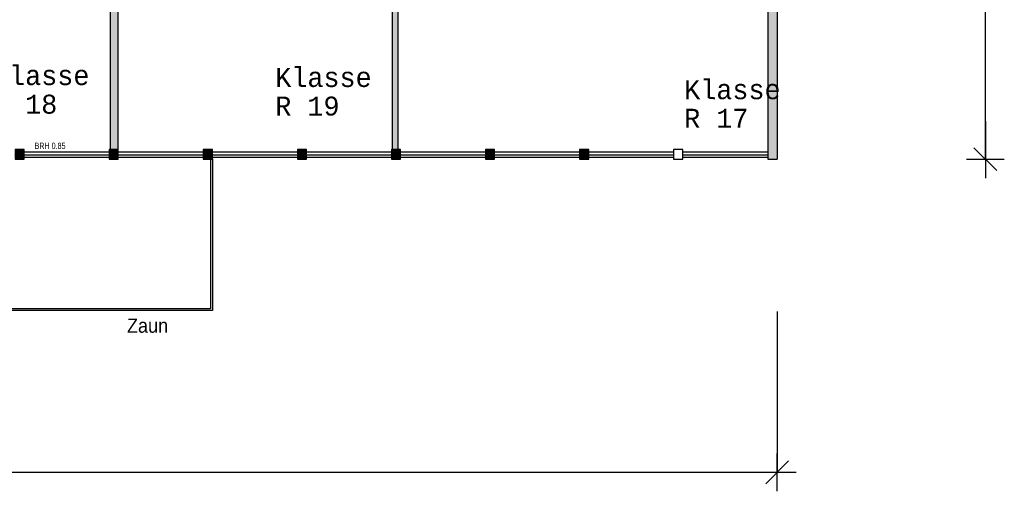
# Model space of a CAD drawing. Header units: metres. Extents: x -5 to 193, y -5 to 104.
# Tile 18 of 25: x 167 to 193, y 57 to 69. Entities that reach past the tile are written whole.
import ezdxf

# ---------------------------------------------------------------- set-up
doc = ezdxf.new("R2010")
doc.units = ezdxf.units.M
doc.header["$PDMODE"] = 65
doc.linetypes.add('AUSGEZOGEN', pattern=[0])
for name, color, linetype, lineweight in [('XR$2$003STTXT_BAUTEILBESCHRIFTUNG', 7, 'Continuous', 13), ('XR$2$003UZ013_BETON_STAHLBETON', 8, 'Continuous', 13), ('XR$2$003WN111_ALLGEMEIN', 7, 'Continuous', 13), ('XR$2$004FEGLA_GLAS', 4, 'Continuous', 13), ('XR$2$004TT111_ALLGEMEIN', 7, 'Continuous', 13), ('XR$2$004TT2DD_ZWEIDIMENSIONAL', 4, 'Continuous', 13), ('XR$3$STANDARD', 7, 'Continuous', 25)]:
    doc.layers.add(name, color=color, linetype=linetype, lineweight=lineweight)
doc.styles.add('ARIAL', font='ARIAL.TTF')
doc.styles.add('LUCIDACONSOLE', font='LUCON.TTF')
doc.dimstyles.new('_DIMSTYLE_3', dxfattribs={"dimtxt": 0.75, "dimasz": 1, "dimexe": 0, "dimexo": 1e-06, "dimgap": 0.375, "dimtad": 0, "dimrnd": 0.01, "dimzin": 4, "dimdsep": 46, "dimtxsty": 'Standard', "dimblk1": 'ALL_ML_STRICH', "dimblk2": 'ALL_ML_STRICH', "dimsah": 1, "dimcen": 0, "dimse1": 1, "dimse2": 1, "dimadec": 0, "dimazin": 0, "dimtfac": 1, "dimtdec": 0, "dimtix": 1, "dimtmove": 2, "dimatfit": 3, "dimfxl": 1, "dimtzin": 0, "dimlwd": 0, "dimlwe": 25, "dimarcsym": 0})
doc.dimstyles.new('_DIMSTYLE_4', dxfattribs={"dimtxt": 0.75, "dimasz": 1, "dimexe": 0, "dimexo": 0, "dimgap": 0.375, "dimtad": 0, "dimrnd": 0.01, "dimzin": 4, "dimdsep": 46, "dimtxsty": 'Standard', "dimblk1": 'ALL_ML_STRICH', "dimblk2": 'ALL_ML_STRICH', "dimsah": 1, "dimcen": 0, "dimadec": 0, "dimazin": 0, "dimtfac": 1, "dimtdec": 0, "dimtix": 1, "dimtmove": 2, "dimatfit": 3, "dimfxl": 1, "dimtzin": 0, "dimlwd": 0, "dimlwe": 25, "dimarcsym": 0})

# ---------------------------------------------------------------- blocks, each defined once
blk = doc.blocks.new('ALL_ML_STRICH')
at = {"color": 0, "linetype": 'ByBlock', "lineweight": -2}
for p, q in [((-0.3, -0.3), (0.3, 0.3)), ((0, -0.5), (0, 0.5)), ((-1, 0), (0.5, 0))]:
    blk.add_line(p, q, dxfattribs=at)
blk = doc.blocks.new('*D7')
at = {"layer": 'DEFPOINTS', "color": 0, "linetype": 'AUSGEZOGEN', "lineweight": 25}
for p in [(126.552, 65.273), (187.232, 65.273), (126.552, 57.021)]:
    blk.add_point(p, dxfattribs=at)
at = {"layer": 'XR$3$STANDARD', "color": 0, "linetype": 'AUSGEZOGEN', "lineweight": -2}
for p, q in [((126.552, 61.258), (126.552, 57.021)), ((187.232, 61.258), (187.232, 57.021)), ((126.552, 57.021), (155.705, 57.021)), ((158.299, 57.021), (187.232, 57.021))]:
    blk.add_line(p, q, dxfattribs=at)
at = {"layer": 'XR$3$STANDARD', "color": 0, "linetype": 'AUSGEZOGEN', "lineweight": 25, "rotation": 180}
blk.add_blockref('ALL_ML_STRICH', (126.552, 57.021), dxfattribs=at)
at = {"layer": 'XR$3$STANDARD', "color": 0, "linetype": 'AUSGEZOGEN', "lineweight": 25}
blk.add_blockref('ALL_ML_STRICH', (187.232, 57.021), dxfattribs=at)
at = {"layer": 'XR$3$STANDARD', "color": 0, "linetype": 'AUSGEZOGEN', "lineweight": 25, "insert": (157.002, 57.021), "char_height": 0.75, "width": 2.32969, "attachment_point": 5}
blk.add_mtext('\\W0.62;\\A1;{60.68\\H0.495000;\\S^ ;}', dxfattribs=at)
blk = doc.blocks.new('*D8')
at = {"layer": 'DEFPOINTS', "color": 0, "linetype": 'AUSGEZOGEN', "lineweight": 25}
for p in [(187.232, 75.118), (187.232, 65.273), (192.718, 65.273)]:
    blk.add_point(p, dxfattribs=at)
at = {"layer": 'XR$3$STANDARD', "color": 0, "linetype": 'AUSGEZOGEN', "lineweight": -2}
for p, q in [((192.718, 71.408), (192.718, 75.118)), ((192.718, 65.273), (192.718, 69.258))]:
    blk.add_line(p, q, dxfattribs=at)
at = {"layer": 'XR$3$STANDARD', "color": 0, "linetype": 'AUSGEZOGEN', "lineweight": 25}
for p, rotation in [((192.718, 75.118), 90), ((192.718, 65.273), -90.00000000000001)]:
    blk.add_blockref('ALL_ML_STRICH', p, dxfattribs=dict(at, rotation=rotation))
at = {"layer": 'XR$3$STANDARD', "color": 0, "linetype": 'AUSGEZOGEN', "lineweight": 25, "insert": (192.718, 70.333), "char_height": 0.75, "width": 1.86375, "attachment_point": 5, "rotation": 90}
blk.add_mtext('\\W0.62;\\A1;{9.84\\H0.495000;\\S^ ;}', dxfattribs=at)

msp = doc.modelspace()

# ---------------------------------------------------------------- hatches: boundary and pattern name
at = {"layer": 'XR$2$004TT111_ALLGEMEIN', "linetype": 'AUSGEZOGEN', "lineweight": 25}
for points in [[(187.232, 75.118), (187.232, 65.273), (186.982, 65.273), (186.982, 71.338), (179.622, 71.338), (179.622, 72.113), (179.752, 72.113), (179.752, 71.578), (186.982, 71.578), (186.982, 75.118)], [(166.367, 71.873), (166.367, 72.113), (171.147, 72.113), (171.147, 72.003), (171.2, 72.003), (171.2, 71.873), (171.147, 71.873), (169.847, 71.873), (169.847, 65.523), (169.647, 65.523), (169.647, 71.873)], [(177.232, 72.113), (177.232, 65.523), (177.082, 65.523), (177.082, 71.873), (172.21, 71.873), (172.21, 72.003), (173.272, 72.003), (173.272, 72.113)], [(167.382, 65.523), (167.382, 65.273), (167.142, 65.273), (167.142, 65.523)], [(169.862, 65.523), (169.862, 65.273), (169.622, 65.273), (169.622, 65.523)], [(172.342, 65.523), (172.342, 65.273), (172.102, 65.273), (172.102, 65.523)], [(174.822, 65.523), (174.822, 65.273), (174.582, 65.273), (174.582, 65.523)], [(177.302, 65.523), (177.302, 65.273), (177.062, 65.273), (177.062, 65.523)], [(179.782, 65.523), (179.782, 65.273), (179.542, 65.273), (179.542, 65.523)], [(182.262, 65.523), (182.262, 65.273), (182.022, 65.273), (182.022, 65.523)]]:
    msp.add_hatch(color=0, dxfattribs=at).paths.add_polyline_path(points, flags=16)

# ---------------------------------------------------------------- linework, layer by layer
at = {"layer": 'XR$2$003STTXT_BAUTEILBESCHRIFTUNG', "color": 1, "linetype": 'AUSGEZOGEN', "lineweight": 25}
for p, q in [((167.382, 65.463), (169.622, 65.463)), ((169.862, 65.463), (172.102, 65.463)), ((172.342, 65.463), (174.582, 65.463)), ((174.822, 65.463), (177.062, 65.463)), ((177.302, 65.463), (179.542, 65.463)), ((179.782, 65.463), (182.022, 65.463)), ((182.262, 65.463), (184.502, 65.463)), ((184.742, 65.463), (186.982, 65.463))]:
    msp.add_line(p, q, dxfattribs=at)
at = {"layer": 'XR$2$003UZ013_BETON_STAHLBETON', "color": 0, "linetype": 'AUSGEZOGEN', "lineweight": 25}
for p, q in [((169.622, 65.373), (167.382, 65.373)), ((167.382, 65.323), (169.622, 65.323)), ((172.102, 65.373), (169.862, 65.373)), ((169.862, 65.323), (172.102, 65.323)), ((174.582, 65.373), (172.342, 65.373)), ((172.342, 65.323), (174.582, 65.323)), ((177.062, 65.373), (174.822, 65.373)), ((174.822, 65.323), (177.062, 65.323)), ((179.542, 65.373), (177.302, 65.373)), ((177.302, 65.323), (179.542, 65.323)), ((182.022, 65.373), (179.782, 65.373)), ((179.782, 65.323), (182.022, 65.323)), ((184.502, 65.373), (182.262, 65.373)), ((182.262, 65.323), (184.502, 65.323)), ((186.982, 65.373), (184.742, 65.373)), ((184.742, 65.323), (186.982, 65.323))]:
    msp.add_line(p, q, dxfattribs=at)
at = {"layer": 'XR$2$003WN111_ALLGEMEIN', "color": 2, "linetype": 'AUSGEZOGEN', "lineweight": 25}
for p, q in [((187.232, 75.118), (187.232, 65.273)), ((177.232, 72.113), (177.232, 65.523)), ((169.647, 71.873), (169.647, 65.523)), ((169.847, 71.873), (169.847, 65.523)), ((177.082, 71.873), (177.082, 65.523)), ((186.982, 71.338), (186.982, 65.273)), ((186.982, 65.273), (187.232, 65.273))]:
    msp.add_line(p, q, dxfattribs=at)
at = {"layer": 'XR$2$003WN111_ALLGEMEIN', "color": 0, "linetype": 'AUSGEZOGEN', "lineweight": 25}
for p, q in [((172.292, 65.281), (172.292, 61.331)), ((172.342, 65.281), (172.342, 61.281)), ((172.342, 61.281), (142.147, 61.281)), ((172.292, 61.331), (142.197, 61.331))]:
    msp.add_line(p, q, dxfattribs=at)
at = {"layer": 'XR$2$003WN111_ALLGEMEIN', "color": 2, "linetype": 'AUSGEZOGEN', "lineweight": 25}
for points in [[(167.142, 65.523), (167.142, 65.273), (167.382, 65.273), (167.382, 65.523), (167.142, 65.523)], [(169.622, 65.523), (169.622, 65.273), (169.862, 65.273), (169.862, 65.523), (169.622, 65.523)], [(172.102, 65.523), (172.102, 65.273), (172.342, 65.273), (172.342, 65.523), (172.102, 65.523)], [(174.582, 65.523), (174.582, 65.273), (174.822, 65.273), (174.822, 65.523), (174.582, 65.523)], [(177.062, 65.523), (177.062, 65.273), (177.302, 65.273), (177.302, 65.523), (177.062, 65.523)], [(179.542, 65.523), (179.542, 65.273), (179.782, 65.273), (179.782, 65.523), (179.542, 65.523)], [(182.022, 65.523), (182.022, 65.273), (182.262, 65.273), (182.262, 65.523), (182.022, 65.523)], [(184.502, 65.523), (184.502, 65.273), (184.742, 65.273), (184.742, 65.523), (184.502, 65.523)]]:
    msp.add_lwpolyline(points, close=True, dxfattribs=at)

# ---------------------------------------------------------------- texts
at = {"layer": 'XR$2$004FEGLA_GLAS', "color": 0, "linetype": 'AUSGEZOGEN', "lineweight": 25, "char_height": 0.5, "width": 3.16202, "attachment_point": 1, "line_spacing_factor": 0.903614, "style": 'LUCIDACONSOLE'}
for s, insert in [('{\\fLucida Console|i0|b0;\\H0.500000;\\W1.000000;\\C7;Klasse}\\P{\\fLucida Console|i0|b0;\\H0.500000;\\W1.000000;\\C7;R 18}\\P', (166.559, 67.724)), ('{\\fLucida Console|i0|b0;\\H0.500000;\\W1.000000;\\C7;Klasse}\\P{\\fLucida Console|i0|b0;\\H0.500000;\\W1.000000;\\C7;R 19}\\P', (173.999, 67.674)), ('{\\fLucida Console|i0|b0;\\H0.500000;\\W1.000000;\\C7;Klasse}\\P{\\fLucida Console|i0|b0;\\H0.500000;\\W1.000000;\\C7;R 17}\\P', (184.779, 67.352))]:
    msp.add_mtext(s, dxfattribs=dict(at, insert=insert))
at = {"layer": 'XR$2$004TT2DD_ZWEIDIMENSIONAL', "color": 0, "linetype": 'AUSGEZOGEN', "lineweight": 25, "insert": (167.653, 65.538), "char_height": 0.166, "width": 0.88453, "attachment_point": 7}
msp.add_mtext('\\W0.68;BRH\\~0.85', dxfattribs=at)
at = {"layer": 'XR$2$004TT2DD_ZWEIDIMENSIONAL', "color": 0, "linetype": 'AUSGEZOGEN', "lineweight": 25, "insert": (170.09, 60.693), "char_height": 0.375, "width": 1.2101, "attachment_point": 7, "style": 'ARIAL'}
msp.add_mtext('\\W0.91;Zaun', dxfattribs=at)

# ---------------------------------------------------------------- dimensions: what is measured, and where the dimension line sits
at = {"layer": 'XR$3$STANDARD', "color": 0, "linetype": 'AUSGEZOGEN', "lineweight": 25}
dim = msp.add_linear_dim(base=(192.718160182, 75.117508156), p1=(187.232417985, 65.272508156), p2=(187.232417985, 75.117508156), angle=90, dimstyle='_DIMSTYLE_3', override={"dimpost": '<>', "dimclrd": 0, "dimclre": 0, "dimclrt": 0, "dimlwd": 0, "dimlwe": 25}, dxfattribs=at)
dim.commit()
dim.dimension.update_dxf_attribs({"geometry": '*D8', "text_midpoint": (192.718160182, 70.332508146)})
dim = msp.add_linear_dim(base=(187.232, 57.021), p1=(126.552, 61.258), p2=(187.232, 61.258), dimstyle='_DIMSTYLE_4', override={"dimpost": '<>', "dimclrd": 0, "dimclre": 0, "dimclrt": 0, "dimlwd": 0, "dimlwe": 25}, dxfattribs=at)
dim.commit()
dim.dimension.update_dxf_attribs({"geometry": '*D7', "text_midpoint": (157.002, 57.021)})

doc.saveas('drawing.dxf')
